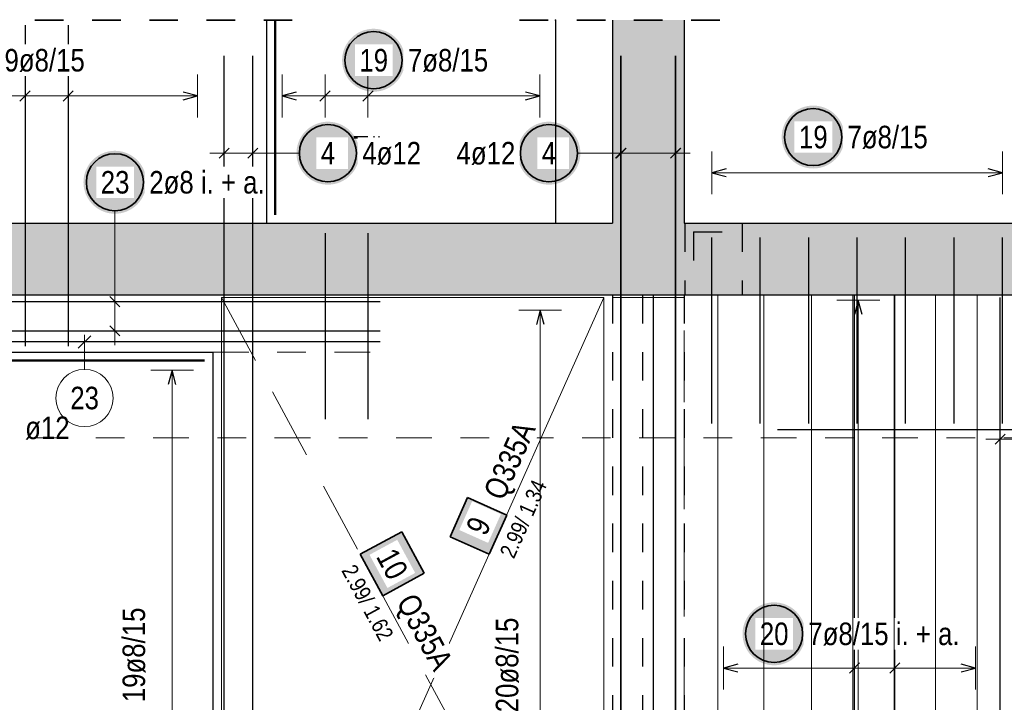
# Model space of a CAD drawing. Header units: millimetres. Extents: x -7.4 to 35.1, y -18.1 to 22.4.
# Tile 19 of 37: x 7.1 to 10.5, y 6.5 to 8.9. Entities that reach past the tile are written whole.
import ezdxf

# ---------------------------------------------------------------- set-up
doc = ezdxf.new("R2010")
doc.units = ezdxf.units.MM
doc.linetypes.add('DASHDOT', pattern=[1, 0.5, -0.25, 0, -0.25])
doc.linetypes.add('HIDDEN', pattern=[0.375, 0.25, -0.125])
doc.layers.add('Grundebene', color=7, linetype='Continuous', lineweight=20)
doc.styles.add('Arial Narrow', font='ARIALN.TTF')

msp = doc.modelspace()

# ---------------------------------------------------------------- hatches: boundary and pattern name
at = {"lineweight": 25, "true_color": 0xffffff}
for points in [[(8.448684, 8.779193), (8.448617, 8.783031), (8.448416, 8.786866), (8.448081, 8.790691), (8.447613, 8.794502), (8.447013, 8.798294), (8.44628, 8.802063), (8.445417, 8.805804), (8.444423, 8.809513), (8.4433, 8.813184), (8.44205, 8.816815), (8.440674, 8.820399), (8.439174, 8.823934), (8.437551, 8.827413), (8.435808, 8.830834), (8.433947, 8.834193), (8.431969, 8.837484), (8.429878, 8.840704), (8.427676, 8.843849), (8.425365, 8.846915), (8.422949, 8.849899), (8.42043, 8.852797), (8.417811, 8.855605), (8.415096, 8.85832), (8.412288, 8.860938), (8.409391, 8.863457), (8.406407, 8.865874), (8.40334, 8.868184), (8.400195, 8.870387), (8.396975, 8.872478), (8.393684, 8.874455), (8.390326, 8.876317), (8.386905, 8.87806), (8.383425, 8.879683), (8.379891, 8.881183), (8.376306, 8.882559), (8.372676, 8.883809), (8.369004, 8.884931), (8.365295, 8.885925), (8.361554, 8.886789), (8.357785, 8.887521), (8.353993, 8.888122), (8.350182, 8.88859), (8.346357, 8.888925), (8.342523, 8.889126), (8.338684, 8.889193), (8.334845, 8.889126), (8.331011, 8.888925), (8.327186, 8.88859), (8.323375, 8.888122), (8.319583, 8.887521), (8.315814, 8.886789), (8.312073, 8.885925), (8.308364, 8.884931), (8.304692, 8.883809), (8.301062, 8.882559), (8.297477, 8.881183), (8.293943, 8.879683), (8.290463, 8.87806), (8.287042, 8.876317), (8.283684, 8.874455), (8.280393, 8.872478), (8.277173, 8.870387), (8.274028, 8.868184), (8.270961, 8.865874), (8.267977, 8.863457), (8.26508, 8.860938), (8.262272, 8.85832), (8.259557, 8.855605), (8.256938, 8.852797), (8.254419, 8.849899), (8.252003, 8.846915), (8.249692, 8.843849), (8.24749, 8.840704), (8.245399, 8.837484), (8.243421, 8.834193), (8.24156, 8.830834), (8.239817, 8.827413), (8.238194, 8.823934), (8.236694, 8.820399), (8.235318, 8.816815), (8.234068, 8.813184), (8.232945, 8.809513), (8.231951, 8.805804), (8.231088, 8.802063), (8.230355, 8.798294), (8.229755, 8.794502), (8.229287, 8.790691), (8.228952, 8.786866), (8.228751, 8.783031), (8.228684, 8.779193), (8.228751, 8.775354), (8.228952, 8.771519), (8.229287, 8.767694), (8.229755, 8.763883), (8.230355, 8.760091), (8.231088, 8.756322), (8.231951, 8.752581), (8.232945, 8.748872), (8.234068, 8.745201), (8.235318, 8.74157), (8.236694, 8.737986), (8.238194, 8.734451), (8.239817, 8.730972), (8.24156, 8.727551), (8.243421, 8.724193), (8.245399, 8.720901), (8.24749, 8.717681), (8.249692, 8.714536), (8.252003, 8.71147), (8.254419, 8.708486), (8.256938, 8.705588), (8.259557, 8.70278), (8.262272, 8.700065), (8.26508, 8.697447), (8.267977, 8.694928), (8.270961, 8.692511), (8.274028, 8.690201), (8.277173, 8.687998), (8.280393, 8.685907), (8.283684, 8.68393), (8.287042, 8.682068), (8.290463, 8.680325), (8.293943, 8.678703), (8.297477, 8.677202), (8.301062, 8.675826), (8.304692, 8.674576), (8.308364, 8.673454), (8.312073, 8.67246), (8.315814, 8.671596), (8.319583, 8.670864), (8.323375, 8.670263), (8.327186, 8.669795), (8.331011, 8.66946), (8.334845, 8.66926), (8.338684, 8.669193), (8.342523, 8.66926), (8.346357, 8.66946), (8.350182, 8.669795), (8.353993, 8.670263), (8.357785, 8.670864), (8.361554, 8.671596), (8.365295, 8.67246), (8.369004, 8.673454), (8.372676, 8.674576), (8.376306, 8.675826), (8.379891, 8.677202), (8.383425, 8.678703), (8.386905, 8.680325), (8.390326, 8.682068), (8.393684, 8.68393), (8.396975, 8.685907), (8.400195, 8.687998), (8.40334, 8.690201), (8.406407, 8.692511), (8.409391, 8.694928), (8.412288, 8.697447), (8.415096, 8.700065), (8.417811, 8.70278), (8.42043, 8.705588), (8.422949, 8.708486), (8.425365, 8.71147), (8.427676, 8.714536), (8.429878, 8.717681), (8.431969, 8.720901), (8.433947, 8.724193), (8.435808, 8.727551), (8.437551, 8.730972), (8.439174, 8.734451), (8.440674, 8.737986), (8.44205, 8.74157), (8.4433, 8.745201), (8.444423, 8.748872), (8.445417, 8.752581), (8.44628, 8.756322), (8.447013, 8.760091), (8.447613, 8.763883), (8.448081, 8.767694), (8.448416, 8.771519)], [(9.98625, 8.51066), (9.986183, 8.514499), (9.985982, 8.518333), (9.985647, 8.522158), (9.985179, 8.525969), (9.984578, 8.529761), (9.983846, 8.53353), (9.982982, 8.537272), (9.981988, 8.54098), (9.980866, 8.544652), (9.979616, 8.548282), (9.97824, 8.551867), (9.97674, 8.555401), (9.975117, 8.558881), (9.973374, 8.562302), (9.971512, 8.56566), (9.969535, 8.568951), (9.967444, 8.572171), (9.965241, 8.575316), (9.962931, 8.578383), (9.960514, 8.581367), (9.957996, 8.584264), (9.955377, 8.587073), (9.952662, 8.589787), (9.949854, 8.592406), (9.946956, 8.594925), (9.943972, 8.597341), (9.940906, 8.599652), (9.937761, 8.601854), (9.934541, 8.603945), (9.93125, 8.605923), (9.927891, 8.607784), (9.92447, 8.609527), (9.920991, 8.61115), (9.917456, 8.61265), (9.913872, 8.614026), (9.910241, 8.615276), (9.90657, 8.616399), (9.902861, 8.617393), (9.89912, 8.618256), (9.895351, 8.618989), (9.891559, 8.61959), (9.887748, 8.620058), (9.883923, 8.620392), (9.880089, 8.620593), (9.87625, 8.62066), (9.872411, 8.620593), (9.868576, 8.620392), (9.864751, 8.620058), (9.860941, 8.61959), (9.857148, 8.618989), (9.853379, 8.618256), (9.849638, 8.617393), (9.845929, 8.616399), (9.842258, 8.615276), (9.838627, 8.614026), (9.835043, 8.61265), (9.831509, 8.61115), (9.828029, 8.609527), (9.824608, 8.607784), (9.82125, 8.605923), (9.817958, 8.603945), (9.814738, 8.601854), (9.811593, 8.599652), (9.808527, 8.597341), (9.805543, 8.594925), (9.802645, 8.592406), (9.799837, 8.589787), (9.797122, 8.587073), (9.794504, 8.584264), (9.791985, 8.581367), (9.789568, 8.578383), (9.787258, 8.575316), (9.785055, 8.572171), (9.782964, 8.568951), (9.780987, 8.56566), (9.779125, 8.562302), (9.777382, 8.558881), (9.77576, 8.555401), (9.774259, 8.551867), (9.772883, 8.548282), (9.771633, 8.544652), (9.770511, 8.54098), (9.769517, 8.537272), (9.768653, 8.53353), (9.767921, 8.529761), (9.76732, 8.525969), (9.766852, 8.522158), (9.766518, 8.518333), (9.766317, 8.514499), (9.76625, 8.51066), (9.766317, 8.506821), (9.766518, 8.502987), (9.766852, 8.499162), (9.76732, 8.495351), (9.767921, 8.491559), (9.768653, 8.48779), (9.769517, 8.484049), (9.770511, 8.48034), (9.771633, 8.476668), (9.772883, 8.473038), (9.774259, 8.469453), (9.77576, 8.465919), (9.777382, 8.462439), (9.779125, 8.459018), (9.780987, 8.45566), (9.782964, 8.452369), (9.785055, 8.449149), (9.787258, 8.446004), (9.789568, 8.442937), (9.791985, 8.439953), (9.794504, 8.437056), (9.797122, 8.434248), (9.799837, 8.431533), (9.802645, 8.428914), (9.805543, 8.426395), (9.808527, 8.423979), (9.811593, 8.421668), (9.814738, 8.419466), (9.817958, 8.417375), (9.82125, 8.415397), (9.824608, 8.413536), (9.828029, 8.411793), (9.831509, 8.41017), (9.835043, 8.40867), (9.838627, 8.407294), (9.842258, 8.406044), (9.845929, 8.404921), (9.849638, 8.403928), (9.853379, 8.403064), (9.857148, 8.402331), (9.860941, 8.401731), (9.864751, 8.401263), (9.868576, 8.400928), (9.872411, 8.400727), (9.87625, 8.40066), (9.880089, 8.400727), (9.883923, 8.400928), (9.887748, 8.401263), (9.891559, 8.401731), (9.895351, 8.402331), (9.89912, 8.403064), (9.902861, 8.403928), (9.90657, 8.404921), (9.910241, 8.406044), (9.913872, 8.407294), (9.917456, 8.40867), (9.920991, 8.41017), (9.92447, 8.411793), (9.927891, 8.413536), (9.93125, 8.415397), (9.934541, 8.417375), (9.937761, 8.419466), (9.940906, 8.421668), (9.943972, 8.423979), (9.946956, 8.426395), (9.949854, 8.428914), (9.952662, 8.431533), (9.955377, 8.434248), (9.957996, 8.437056), (9.960514, 8.439953), (9.962931, 8.442937), (9.965241, 8.446004), (9.967444, 8.449149), (9.969535, 8.452369), (9.971512, 8.45566), (9.973374, 8.459018), (9.975117, 8.462439), (9.97674, 8.465919), (9.97824, 8.469453), (9.979616, 8.473038), (9.980866, 8.476668), (9.981988, 8.48034), (9.982982, 8.484049), (9.983846, 8.48779), (9.984578, 8.491559), (9.985179, 8.495351), (9.985647, 8.499162), (9.985982, 8.502987)], [(8.289147, 8.454193), (8.289079, 8.458031), (8.288879, 8.461866), (8.288544, 8.465691), (8.288076, 8.469502), (8.287475, 8.473294), (8.286743, 8.477063), (8.285879, 8.480804), (8.284885, 8.484513), (8.283763, 8.488184), (8.282513, 8.491815), (8.281137, 8.495399), (8.279637, 8.498934), (8.278014, 8.502413), (8.276271, 8.505834), (8.274409, 8.509193), (8.272432, 8.512484), (8.270341, 8.515704), (8.268138, 8.518849), (8.265828, 8.521915), (8.263411, 8.524899), (8.260892, 8.527797), (8.258274, 8.530605), (8.255559, 8.53332), (8.252751, 8.535938), (8.249853, 8.538457), (8.246869, 8.540874), (8.243803, 8.543184), (8.240658, 8.545387), (8.237438, 8.547478), (8.234147, 8.549455), (8.230788, 8.551317), (8.227367, 8.55306), (8.223888, 8.554683), (8.220353, 8.556183), (8.216769, 8.557559), (8.213138, 8.558809), (8.209467, 8.559931), (8.205758, 8.560925), (8.202017, 8.561789), (8.198248, 8.562521), (8.194456, 8.563122), (8.190645, 8.56359), (8.18682, 8.563925), (8.182985, 8.564126), (8.179147, 8.564193), (8.175308, 8.564126), (8.171473, 8.563925), (8.167648, 8.56359), (8.163837, 8.563122), (8.160045, 8.562521), (8.156276, 8.561789), (8.152535, 8.560925), (8.148826, 8.559931), (8.145155, 8.558809), (8.141524, 8.557559), (8.13794, 8.556183), (8.134405, 8.554683), (8.130926, 8.55306), (8.127505, 8.551317), (8.124147, 8.549455), (8.120855, 8.547478), (8.117635, 8.545387), (8.11449, 8.543184), (8.111424, 8.540874), (8.10844, 8.538457), (8.105542, 8.535938), (8.102734, 8.53332), (8.100019, 8.530605), (8.097401, 8.527797), (8.094882, 8.524899), (8.092465, 8.521915), (8.090155, 8.518849), (8.087952, 8.515704), (8.085861, 8.512484), (8.083884, 8.509193), (8.082022, 8.505834), (8.080279, 8.502413), (8.078657, 8.498934), (8.077156, 8.495399), (8.07578, 8.491815), (8.07453, 8.488184), (8.073408, 8.484513), (8.072414, 8.480804), (8.07155, 8.477063), (8.070818, 8.473294), (8.070217, 8.469502), (8.069749, 8.465691), (8.069414, 8.461866), (8.069214, 8.458031), (8.069147, 8.454193), (8.069214, 8.450354), (8.069414, 8.446519), (8.069749, 8.442694), (8.070217, 8.438883), (8.070818, 8.435091), (8.07155, 8.431322), (8.072414, 8.427581), (8.073408, 8.423872), (8.07453, 8.420201), (8.07578, 8.41657), (8.077156, 8.412986), (8.078657, 8.409451), (8.080279, 8.405972), (8.082022, 8.402551), (8.083884, 8.399193), (8.085861, 8.395901), (8.087952, 8.392681), (8.090155, 8.389536), (8.092465, 8.38647), (8.094882, 8.383486), (8.097401, 8.380588), (8.100019, 8.37778), (8.102734, 8.375065), (8.105542, 8.372447), (8.10844, 8.369928), (8.111424, 8.367511), (8.11449, 8.365201), (8.117635, 8.362998), (8.120855, 8.360907), (8.124147, 8.35893), (8.127505, 8.357068), (8.130926, 8.355325), (8.134405, 8.353703), (8.13794, 8.352202), (8.141524, 8.350826), (8.145155, 8.349576), (8.148826, 8.348454), (8.152535, 8.34746), (8.156276, 8.346596), (8.160045, 8.345864), (8.163837, 8.345263), (8.167648, 8.344795), (8.171473, 8.34446), (8.175308, 8.34426), (8.179147, 8.344193), (8.182985, 8.34426), (8.18682, 8.34446), (8.190645, 8.344795), (8.194456, 8.345263), (8.198248, 8.345864), (8.202017, 8.346596), (8.205758, 8.34746), (8.209467, 8.348454), (8.213138, 8.349576), (8.216769, 8.350826), (8.220353, 8.352202), (8.223888, 8.353703), (8.227367, 8.355325), (8.230788, 8.357068), (8.234147, 8.35893), (8.237438, 8.360907), (8.240658, 8.362998), (8.243803, 8.365201), (8.246869, 8.367511), (8.249853, 8.369928), (8.252751, 8.372447), (8.255559, 8.375065), (8.258274, 8.37778), (8.260892, 8.380588), (8.263411, 8.383486), (8.265828, 8.38647), (8.268138, 8.389536), (8.270341, 8.392681), (8.272432, 8.395901), (8.274409, 8.399193), (8.276271, 8.402551), (8.278014, 8.405972), (8.279637, 8.409451), (8.281137, 8.412986), (8.282513, 8.41657), (8.283763, 8.420201), (8.284885, 8.423872), (8.285879, 8.427581), (8.286743, 8.431322), (8.287475, 8.435091), (8.288076, 8.438883), (8.288544, 8.442694), (8.288879, 8.446519)], [(9.062014, 8.454193), (9.061947, 8.458031), (9.061746, 8.461866), (9.061411, 8.465691), (9.060943, 8.469502), (9.060342, 8.473294), (9.05961, 8.477063), (9.058746, 8.480804), (9.057752, 8.484513), (9.05663, 8.488184), (9.05538, 8.491815), (9.054004, 8.495399), (9.052504, 8.498934), (9.050881, 8.502413), (9.049138, 8.505834), (9.047276, 8.509193), (9.045299, 8.512484), (9.043208, 8.515704), (9.041006, 8.518849), (9.038695, 8.521915), (9.036279, 8.524899), (9.03376, 8.527797), (9.031141, 8.530605), (9.028426, 8.53332), (9.025618, 8.535938), (9.02272, 8.538457), (9.019736, 8.540874), (9.01667, 8.543184), (9.013525, 8.545387), (9.010305, 8.547478), (9.007014, 8.549455), (9.003656, 8.551317), (9.000234, 8.55306), (8.996755, 8.554683), (8.99322, 8.556183), (8.989636, 8.557559), (8.986006, 8.558809), (8.982334, 8.559931), (8.978625, 8.560925), (8.974884, 8.561789), (8.971115, 8.562521), (8.967323, 8.563122), (8.963512, 8.56359), (8.959687, 8.563925), (8.955853, 8.564126), (8.952014, 8.564193), (8.948175, 8.564126), (8.94434, 8.563925), (8.940516, 8.56359), (8.936705, 8.563122), (8.932912, 8.562521), (8.929143, 8.561789), (8.925402, 8.560925), (8.921694, 8.559931), (8.918022, 8.558809), (8.914391, 8.557559), (8.910807, 8.556183), (8.907273, 8.554683), (8.903793, 8.55306), (8.900372, 8.551317), (8.897014, 8.549455), (8.893723, 8.547478), (8.890502, 8.545387), (8.887357, 8.543184), (8.884291, 8.540874), (8.881307, 8.538457), (8.878409, 8.535938), (8.875601, 8.53332), (8.872886, 8.530605), (8.870268, 8.527797), (8.867749, 8.524899), (8.865332, 8.521915), (8.863022, 8.518849), (8.86082, 8.515704), (8.858728, 8.512484), (8.856751, 8.509193), (8.854889, 8.505834), (8.853146, 8.502413), (8.851524, 8.498934), (8.850023, 8.495399), (8.848647, 8.491815), (8.847397, 8.488184), (8.846275, 8.484513), (8.845281, 8.480804), (8.844417, 8.477063), (8.843685, 8.473294), (8.843084, 8.469502), (8.842616, 8.465691), (8.842282, 8.461866), (8.842081, 8.458031), (8.842014, 8.454193), (8.842081, 8.450354), (8.842282, 8.446519), (8.842616, 8.442694), (8.843084, 8.438883), (8.843685, 8.435091), (8.844417, 8.431322), (8.845281, 8.427581), (8.846275, 8.423872), (8.847397, 8.420201), (8.848647, 8.41657), (8.850023, 8.412986), (8.851524, 8.409451), (8.853146, 8.405972), (8.854889, 8.402551), (8.856751, 8.399193), (8.858728, 8.395901), (8.86082, 8.392681), (8.863022, 8.389536), (8.865332, 8.38647), (8.867749, 8.383486), (8.870268, 8.380588), (8.872886, 8.37778), (8.875601, 8.375065), (8.878409, 8.372447), (8.881307, 8.369928), (8.884291, 8.367511), (8.887357, 8.365201), (8.890502, 8.362998), (8.893723, 8.360907), (8.897014, 8.35893), (8.900372, 8.357068), (8.903793, 8.355325), (8.907273, 8.353703), (8.910807, 8.352202), (8.914391, 8.350826), (8.918022, 8.349576), (8.921694, 8.348454), (8.925402, 8.34746), (8.929143, 8.346596), (8.932912, 8.345864), (8.936705, 8.345263), (8.940516, 8.344795), (8.94434, 8.34446), (8.948175, 8.34426), (8.952014, 8.344193), (8.955853, 8.34426), (8.959687, 8.34446), (8.963512, 8.344795), (8.967323, 8.345263), (8.971115, 8.345864), (8.974884, 8.346596), (8.978625, 8.34746), (8.982334, 8.348454), (8.986006, 8.349576), (8.989636, 8.350826), (8.99322, 8.352202), (8.996755, 8.353703), (9.000234, 8.355325), (9.003656, 8.357068), (9.007014, 8.35893), (9.010305, 8.360907), (9.013525, 8.362998), (9.01667, 8.365201), (9.019736, 8.367511), (9.02272, 8.369928), (9.025618, 8.372447), (9.028426, 8.375065), (9.031141, 8.37778), (9.03376, 8.380588), (9.036279, 8.383486), (9.038695, 8.38647), (9.041006, 8.389536), (9.043208, 8.392681), (9.045299, 8.395901), (9.047276, 8.399193), (9.049138, 8.402551), (9.050881, 8.405972), (9.052504, 8.409451), (9.054004, 8.412986), (9.05538, 8.41657), (9.05663, 8.420201), (9.057752, 8.423872), (9.058746, 8.427581), (9.05961, 8.431322), (9.060342, 8.435091), (9.060943, 8.438883), (9.061411, 8.442694), (9.061746, 8.446519)], [(7.54405, 8.352521), (7.543983, 8.35636), (7.543782, 8.360194), (7.543447, 8.364019), (7.542979, 8.36783), (7.542379, 8.371622), (7.541646, 8.375391), (7.540782, 8.379132), (7.539789, 8.382841), (7.538666, 8.386513), (7.537416, 8.390143), (7.53604, 8.393728), (7.53454, 8.397262), (7.532917, 8.400742), (7.531174, 8.404163), (7.529313, 8.407521), (7.527335, 8.410812), (7.525244, 8.414032), (7.523042, 8.417177), (7.520731, 8.420244), (7.518315, 8.423227), (7.515796, 8.426125), (7.513177, 8.428933), (7.510462, 8.431648), (7.507654, 8.434267), (7.504756, 8.436786), (7.501773, 8.439202), (7.498706, 8.441513), (7.495561, 8.443715), (7.492341, 8.445806), (7.48905, 8.447784), (7.485692, 8.449645), (7.482271, 8.451388), (7.478791, 8.453011), (7.475256, 8.454511), (7.471672, 8.455887), (7.468042, 8.457137), (7.46437, 8.45826), (7.460661, 8.459253), (7.45692, 8.460117), (7.453151, 8.46085), (7.449359, 8.46145), (7.445548, 8.461918), (7.441723, 8.462253), (7.437889, 8.462454), (7.43405, 8.462521), (7.430211, 8.462454), (7.426377, 8.462253), (7.422552, 8.461918), (7.418741, 8.46145), (7.414948, 8.46085), (7.411179, 8.460117), (7.407438, 8.459253), (7.40373, 8.45826), (7.400058, 8.457137), (7.396428, 8.455887), (7.392843, 8.454511), (7.389309, 8.453011), (7.385829, 8.451388), (7.382408, 8.449645), (7.37905, 8.447784), (7.375759, 8.445806), (7.372539, 8.443715), (7.369393, 8.441513), (7.366327, 8.439202), (7.363343, 8.436786), (7.360445, 8.434267), (7.357637, 8.431648), (7.354922, 8.428933), (7.352304, 8.426125), (7.349785, 8.423227), (7.347369, 8.420244), (7.345058, 8.417177), (7.342856, 8.414032), (7.340764, 8.410812), (7.338787, 8.407521), (7.336926, 8.404163), (7.335182, 8.400742), (7.33356, 8.397262), (7.33206, 8.393728), (7.330684, 8.390143), (7.329434, 8.386513), (7.328311, 8.382841), (7.327317, 8.379132), (7.326454, 8.375391), (7.325721, 8.371622), (7.32512, 8.36783), (7.324652, 8.364019), (7.324318, 8.360194), (7.324117, 8.35636), (7.32405, 8.352521), (7.324117, 8.348682), (7.324318, 8.344848), (7.324652, 8.341023), (7.32512, 8.337212), (7.325721, 8.33342), (7.326454, 8.329651), (7.327317, 8.325909), (7.328311, 8.322201), (7.329434, 8.318529), (7.330684, 8.314899), (7.33206, 8.311314), (7.33356, 8.30778), (7.335182, 8.3043), (7.336926, 8.300879), (7.338787, 8.297521), (7.340764, 8.29423), (7.342856, 8.29101), (7.345058, 8.287864), (7.347369, 8.284798), (7.349785, 8.281814), (7.352304, 8.278916), (7.354922, 8.276108), (7.357637, 8.273393), (7.360445, 8.270775), (7.363343, 8.268256), (7.366327, 8.26584), (7.369393, 8.263529), (7.372539, 8.261327), (7.375759, 8.259236), (7.37905, 8.257258), (7.382408, 8.255397), (7.385829, 8.253653), (7.389309, 8.252031), (7.392843, 8.250531), (7.396428, 8.249155), (7.400058, 8.247905), (7.40373, 8.246782), (7.407438, 8.245788), (7.411179, 8.244925), (7.414948, 8.244192), (7.418741, 8.243591), (7.422552, 8.243123), (7.426377, 8.242789), (7.430211, 8.242588), (7.43405, 8.242521), (7.437889, 8.242588), (7.441723, 8.242789), (7.445548, 8.243123), (7.449359, 8.243591), (7.453151, 8.244192), (7.45692, 8.244925), (7.460661, 8.245788), (7.46437, 8.246782), (7.468042, 8.247905), (7.471672, 8.249155), (7.475256, 8.250531), (7.478791, 8.252031), (7.482271, 8.253653), (7.485692, 8.255397), (7.48905, 8.257258), (7.492341, 8.259236), (7.495561, 8.261327), (7.498706, 8.263529), (7.501773, 8.26584), (7.504756, 8.268256), (7.507654, 8.270775), (7.510462, 8.273393), (7.513177, 8.276108), (7.515796, 8.278916), (7.518315, 8.281814), (7.520731, 8.284798), (7.523042, 8.287864), (7.525244, 8.29101), (7.527335, 8.29423), (7.529313, 8.297521), (7.531174, 8.300879), (7.532917, 8.3043), (7.53454, 8.30778), (7.53604, 8.311314), (7.537416, 8.314899), (7.538666, 8.318529), (7.539789, 8.322201), (7.540782, 8.325909), (7.541646, 8.329651), (7.542379, 8.33342), (7.542979, 8.337212), (7.543447, 8.341023), (7.543782, 8.344848)], [(9.849273, 6.773746), (9.849206, 6.777585), (9.849005, 6.781419), (9.848671, 6.785244), (9.848203, 6.789055), (9.847602, 6.792847), (9.84687, 6.796616), (9.846006, 6.800357), (9.845012, 6.804066), (9.84389, 6.807738), (9.842639, 6.811368), (9.841264, 6.814952), (9.839763, 6.818487), (9.838141, 6.821967), (9.836398, 6.825388), (9.834536, 6.828746), (9.832559, 6.832037), (9.830467, 6.835257), (9.828265, 6.838402), (9.825954, 6.841469), (9.823538, 6.844452), (9.821019, 6.84735), (9.818401, 6.850158), (9.815686, 6.852873), (9.812878, 6.855492), (9.80998, 6.858011), (9.806996, 6.860427), (9.80393, 6.862738), (9.800785, 6.86494), (9.797564, 6.867031), (9.794273, 6.869009), (9.790915, 6.87087), (9.787494, 6.872613), (9.784014, 6.874236), (9.78048, 6.875736), (9.776896, 6.877112), (9.773265, 6.878362), (9.769593, 6.879485), (9.765885, 6.880478), (9.762144, 6.881342), (9.758375, 6.882075), (9.754582, 6.882675), (9.750771, 6.883143), (9.746947, 6.883478), (9.743112, 6.883679), (9.739273, 6.883746), (9.735434, 6.883679), (9.7316, 6.883478), (9.727775, 6.883143), (9.723964, 6.882675), (9.720172, 6.882075), (9.716403, 6.881342), (9.712662, 6.880478), (9.708953, 6.879485), (9.705281, 6.878362), (9.701651, 6.877112), (9.698067, 6.875736), (9.694532, 6.874236), (9.691052, 6.872613), (9.687631, 6.87087), (9.684273, 6.869009), (9.680982, 6.867031), (9.677762, 6.86494), (9.674617, 6.862738), (9.671551, 6.860427), (9.668567, 6.858011), (9.665669, 6.855492), (9.662861, 6.852873), (9.660146, 6.850158), (9.657527, 6.84735), (9.655008, 6.844452), (9.652592, 6.841469), (9.650281, 6.838402), (9.648079, 6.835257), (9.645988, 6.832037), (9.64401, 6.828746), (9.642149, 6.825388), (9.640406, 6.821967), (9.638783, 6.818487), (9.637283, 6.814952), (9.635907, 6.811368), (9.634657, 6.807738), (9.633535, 6.804066), (9.632541, 6.800357), (9.631677, 6.796616), (9.630944, 6.792847), (9.630344, 6.789055), (9.629876, 6.785244), (9.629541, 6.781419), (9.62934, 6.777585), (9.629273, 6.773746), (9.62934, 6.769907), (9.629541, 6.766073), (9.629876, 6.762248), (9.630344, 6.758437), (9.630944, 6.754644), (9.631677, 6.750875), (9.632541, 6.747134), (9.633535, 6.743426), (9.634657, 6.739754), (9.635907, 6.736124), (9.637283, 6.732539), (9.638783, 6.729005), (9.640406, 6.725525), (9.642149, 6.722104), (9.64401, 6.718746), (9.645988, 6.715455), (9.648079, 6.712235), (9.650281, 6.709089), (9.652592, 6.706023), (9.655008, 6.703039), (9.657527, 6.700141), (9.660146, 6.697333), (9.662861, 6.694618), (9.665669, 6.692), (9.668567, 6.689481), (9.671551, 6.687065), (9.674617, 6.684754), (9.677762, 6.682552), (9.680982, 6.68046), (9.684273, 6.678483), (9.687631, 6.676622), (9.691052, 6.674878), (9.694532, 6.673256), (9.698067, 6.671756), (9.701651, 6.67038), (9.705281, 6.66913), (9.708953, 6.668007), (9.712662, 6.667013), (9.716403, 6.66615), (9.720172, 6.665417), (9.723964, 6.664816), (9.727775, 6.664348), (9.7316, 6.664014), (9.735434, 6.663813), (9.739273, 6.663746), (9.743112, 6.663813), (9.746947, 6.664014), (9.750771, 6.664348), (9.754582, 6.664816), (9.758375, 6.665417), (9.762144, 6.66615), (9.765885, 6.667013), (9.769593, 6.668007), (9.773265, 6.66913), (9.776896, 6.67038), (9.78048, 6.671756), (9.784014, 6.673256), (9.787494, 6.674878), (9.790915, 6.676622), (9.794273, 6.678483), (9.797564, 6.68046), (9.800785, 6.682552), (9.80393, 6.684754), (9.806996, 6.687065), (9.80998, 6.689481), (9.812878, 6.692), (9.815686, 6.694618), (9.818401, 6.697333), (9.821019, 6.700141), (9.823538, 6.703039), (9.825954, 6.706023), (9.828265, 6.709089), (9.830467, 6.712235), (9.832559, 6.715455), (9.834536, 6.718746), (9.836398, 6.722104), (9.838141, 6.725525), (9.839763, 6.729005), (9.841264, 6.732539), (9.842639, 6.736124), (9.84389, 6.739754), (9.845012, 6.743426), (9.846006, 6.747134), (9.84687, 6.750875), (9.847602, 6.754644), (9.848203, 6.758437), (9.848671, 6.762248), (9.849005, 6.766073)]]:
    msp.add_hatch(color=7, dxfattribs=at).paths.add_polyline_path(points)
at = {"lineweight": 18, "true_color": 0xffffff}
for points in [[(8.667546, 7.250236), (8.606296, 7.113311), (8.743221, 7.052062), (8.804471, 7.188987)], [(8.515858, 6.985444), (8.437349, 7.130569), (8.292224, 7.052061), (8.370732, 6.906935)]]:
    msp.add_hatch(color=7, dxfattribs=at).paths.add_polyline_path(points)
at = {"layer": 'Grundebene', "lineweight": 13, "true_color": 0xd7ffd7}
for points in [[(9.174471, 8.209062), (9.424471, 8.209062), (9.424471, 8.919825), (9.174471, 8.919825)], [(1.617697, 7.959062), (15.323335, 7.959062), (15.323335, 8.209062), (1.617697, 8.209062)]]:
    msp.add_hatch(color=254, dxfattribs=at).paths.add_polyline_path(points)

# ---------------------------------------------------------------- linework, layer by layer
at = {"color": 2, "linetype": 'HIDDEN', "lineweight": 35, "ltscale": 0.25}
for p, q in [((4.554437, 8.919825), (8.089471, 8.919825)), ((8.849471, 8.919825), (9.549471, 8.919825))]:
    msp.add_line(p, q, dxfattribs=at)
at = {"color": 3, "linetype": 'Continuous', "lineweight": 25}
for p, q in [((7.119475, 8.901636), (7.119475, 7.779062)), ((7.27035, 8.901636), (7.27035, 7.779062)), ((7.815974, 4.955088), (7.815974, 8.795088)), ((7.815974, 4.955088), (7.815974, 8.795088)), ((7.915974, 4.955088), (7.915974, 8.795088)), ((7.915974, 4.955088), (7.915974, 8.795088)), ((9.202994, 4.955088), (9.202994, 8.795088)), ((9.204465, 4.955088), (9.204465, 8.795088)), ((9.394959, 4.955088), (9.394959, 8.795088)), ((9.395435, 4.955088), (9.395435, 8.795088)), ((7.101797, 8.636515), (7.137152, 8.67187)), ((7.252672, 8.636515), (7.288027, 8.67187)), ((7.722974, 8.654193), (7.672974, 8.66759)), ((7.672974, 8.640795), (7.722974, 8.654193)), ((8.068472, 8.66759), (8.018472, 8.654193)), ((8.018472, 8.654193), (8.068472, 8.640795)), ((8.151127, 8.636515), (8.186483, 8.67187)), ((8.30146, 8.636515), (8.336816, 8.67187)), ((8.920471, 8.654193), (8.870471, 8.66759)), ((8.870471, 8.640795), (8.920471, 8.654193)), ((7.798297, 8.436515), (7.833652, 8.47187)), ((7.798297, 8.436515), (7.833652, 8.47187)), ((7.898297, 8.436515), (7.933652, 8.47187)), ((7.898297, 8.436515), (7.933652, 8.47187)), ((9.185316, 8.436515), (9.220671, 8.47187)), ((9.186787, 8.436515), (9.222142, 8.47187)), ((9.377282, 8.436515), (9.412637, 8.47187)), ((9.377758, 8.436515), (9.413113, 8.47187)), ((9.571376, 8.399058), (9.521376, 8.38566)), ((9.521376, 8.38566), (9.571376, 8.372263)), ((10.538811, 8.38566), (10.488811, 8.399058)), ((10.488811, 8.372263), (10.538811, 8.38566)), ((8.168805, 8.174062), (8.168805, 7.524062)), ((8.319138, 8.174062), (8.319138, 7.524062)), ((9.521376, 7.509062), (9.521376, 8.159062)), ((9.690949, 7.509062), (9.690949, 8.159062)), ((9.860521, 7.509062), (9.860521, 8.159062)), ((10.030094, 7.509062), (10.030094, 8.159062)), ((10.199666, 7.509062), (10.199666, 8.159062)), ((10.369239, 7.509062), (10.369239, 8.159062)), ((10.538811, 7.509062), (10.538811, 8.159062)), ((9.316677, 7.959062), (9.316677, 4.959062)), ((10.020986, 4.959062), (10.020986, 7.959062)), ((10.161771, 4.959062), (10.161771, 7.959062)), ((5.861974, 7.935062), (8.361974, 7.935062)), ((7.451727, 7.917384), (7.416372, 7.95274)), ((10.03405, 7.94006), (10.020652, 7.89006)), ((10.047447, 7.89006), (10.03405, 7.94006)), ((10.529967, 4.959062), (10.529967, 7.949062)), ((8.921381, 7.90506), (8.907984, 7.85506)), ((8.934778, 7.85506), (8.921381, 7.90506)), ((5.861974, 7.833062), (8.361974, 7.833062)), ((7.451727, 7.815384), (7.416372, 7.85074)), ((8.361974, 7.794062), (5.861974, 7.794062)), ((6.461974, 7.759062), (7.776974, 7.759062)), ((7.776974, 7.759062), (7.776974, 4.959062)), ((7.63405, 7.69506), (7.620652, 7.64506)), ((7.647447, 7.64506), (7.63405, 7.69506)), ((9.751288, 7.488312), (16.951288, 7.488312)), ((10.512289, 7.436515), (10.547644, 7.47187)), ((9.612834, 6.66759), (9.562834, 6.654193)), ((9.562834, 6.654193), (9.612834, 6.640795)), ((10.003309, 6.636515), (10.038664, 6.67187)), ((10.144093, 6.636515), (10.179449, 6.67187)), ((10.444437, 6.654193), (10.394437, 6.66759)), ((10.394437, 6.640795), (10.444437, 6.654193))]:
    msp.add_line(p, q, dxfattribs=at)
at = {"color": 5, "linetype": 'Continuous', "lineweight": 18}
for p, q in [((7.119475, 8.579193), (7.119475, 8.729193)), ((7.27035, 8.579193), (7.27035, 8.729193)), ((7.722974, 8.579193), (7.722974, 8.729193)), ((8.018472, 8.729193), (8.018472, 8.579193)), ((8.168805, 8.579193), (8.168805, 8.729193)), ((8.319138, 8.579193), (8.319138, 8.729193)), ((8.920471, 8.579193), (8.920471, 8.729193)), ((7.722974, 8.654193), (6.515975, 8.654193)), ((8.920471, 8.654193), (8.018472, 8.654193)), ((7.815974, 8.379193), (7.815974, 8.529193)), ((7.815974, 8.379193), (7.815974, 8.529193)), ((7.915974, 8.379193), (7.915974, 8.529193)), ((7.915974, 8.379193), (7.915974, 8.529193)), ((9.202994, 8.379193), (9.202994, 8.529193)), ((9.204465, 8.379193), (9.204465, 8.529193)), ((9.394959, 8.379193), (9.394959, 8.529193)), ((9.395435, 8.379193), (9.395435, 8.529193)), ((7.965974, 8.454193), (7.765974, 8.454193)), ((8.079147, 8.454193), (7.965974, 8.454193)), ((9.052014, 8.454193), (9.152994, 8.454193)), ((9.445435, 8.454193), (9.152994, 8.454193)), ((9.521376, 8.46066), (9.521376, 8.31066)), ((10.538811, 8.31066), (10.538811, 8.46066)), ((9.521376, 8.38566), (10.538811, 8.38566)), ((7.43405, 8.252521), (7.43405, 7.985062)), ((7.43405, 7.985062), (7.43405, 7.783062)), ((7.50905, 7.935062), (7.35905, 7.935062)), ((10.10905, 7.94006), (9.95905, 7.94006)), ((10.03405, 5.013062), (10.03405, 7.94006)), ((8.996381, 7.90506), (8.846381, 7.90506)), ((7.50905, 7.833062), (7.35905, 7.833062)), ((7.70905, 7.69506), (7.55905, 7.69506)), ((7.63405, 5.013062), (7.63405, 7.69506)), ((10.529967, 7.379193), (10.529967, 7.529193)), ((10.613693, 7.454193), (10.479967, 7.454193)), ((9.562834, 6.729193), (9.562834, 6.579193)), ((10.020986, 6.579193), (10.020986, 6.729193)), ((10.161771, 6.579193), (10.161771, 6.729193)), ((10.444437, 6.579193), (10.444437, 6.729193)), ((10.444437, 6.654193), (9.562834, 6.654193))]:
    msp.add_line(p, q, dxfattribs=at)
at = {"color": 3, "linetype": 'HIDDEN', "lineweight": 25, "ltscale": 0.25}
for p, q in [((9.427376, 8.209062), (9.427376, 7.959062)), ((9.627376, 8.209062), (9.627376, 7.959062)), ((9.174471, 7.959062), (9.174471, 4.959062)), ((9.279082, 7.959062), (9.279082, 4.959062)), ((9.424471, 7.959062), (9.424471, 4.959062))]:
    msp.add_line(p, q, dxfattribs=at)
at = {"color": 7, "linetype": 'Continuous', "lineweight": 18}
for p, q in [((9.14447, 7.949061), (7.806974, 7.949061)), ((7.806974, 7.949061), (7.806974, 4.959064)), ((9.14447, 7.949061), (7.806974, 4.959064)), ((9.14447, 4.959064), (9.14447, 7.949061))]:
    msp.add_line(p, q, dxfattribs=at)
at = {"color": 5, "linetype": 'HIDDEN', "lineweight": 18}
for p, q in [((9.42447, 7.94906), (7.806976, 7.94906)), ((7.806976, 7.94906), (7.806976, 4.959062)), ((9.42447, 4.959062), (9.42447, 7.94906))]:
    msp.add_line(p, q, dxfattribs=at)
at = {"color": 9, "linetype": 'Continuous', "lineweight": 0}
for p, q in [((7.327452, 7.698179), (7.327452, 7.819062)), ((8.361974, 7.794062), (5.861974, 7.794062)), ((7.349549, 7.816159), (7.305355, 7.771965))]:
    msp.add_line(p, q, dxfattribs=at)
at = {"color": 9, "linetype": 'DASHDOT', "lineweight": 0, "ltscale": 0.25}
for p, q in [((7.776974, 7.759062), (8.376974, 7.759062)), ((1.617697, 7.459062), (15.323335, 7.459062))]:
    msp.add_line(p, q, dxfattribs=at)
at = {"color": 2, "linetype": 'Continuous', "lineweight": 35}
for p, q in [((8.667546, 7.250236), (8.606296, 7.113311)), ((8.804471, 7.188987), (8.667546, 7.250236)), ((8.743221, 7.052062), (8.804471, 7.188987)), ((8.437349, 7.130569), (8.292224, 7.052061)), ((8.515858, 6.985444), (8.437349, 7.130569)), ((8.606296, 7.113311), (8.743221, 7.052062)), ((8.292224, 7.052061), (8.370732, 6.906935)), ((8.370732, 6.906935), (8.515858, 6.985444))]:
    msp.add_line(p, q, dxfattribs=at)
at = {"color": 9, "linetype": 'Continuous', "lineweight": 0}
for centre, radius in [((7.964471, 8.919831), 0.00111), ((8.974471, 8.919831), 0.00111), ((7.327452, 7.598179), 0.1)]:
    msp.add_circle(centre, radius, dxfattribs=at)
at = {"color": 2, "linetype": 'Continuous', "lineweight": 35}
for centre in [(8.338684, 8.779193), (9.87625, 8.51066), (8.179147, 8.454193), (8.952014, 8.454193), (7.43405, 8.352521), (9.739273, 6.773746)]:
    msp.add_circle(centre, 0.1, dxfattribs=at)
at = {"layer": 'Grundebene', "color": 3, "linetype": 'Continuous', "lineweight": 25}
for p, q in [((9.174471, 8.919825), (9.174471, 8.209062)), ((9.424471, 8.919825), (9.424471, 8.209056)), ((6.139471, 8.209062), (9.174471, 8.209062)), ((9.424471, 8.209062), (14.974376, 8.209062)), ((1.617697, 7.959062), (15.323335, 7.959062))]:
    msp.add_line(p, q, dxfattribs=at)
at = {"layer": 'Grundebene', "color": 3, "linetype": 'HIDDEN', "lineweight": 25, "ltscale": 0.25}
for p, q in [((9.457376, 8.179062), (9.597376, 8.179062)), ((9.457376, 8.179056), (9.457376, 7.989056))]:
    msp.add_line(p, q, dxfattribs=at)
at = {"layer": 'Grundebene', "color": 9, "linetype": 'Continuous', "lineweight": 0}
msp.add_line((9.543028, 4.959062), (9.543028, 7.959062), dxfattribs=at)
at = {"layer": 'Grundebene', "color": 4, "linetype": 'Continuous', "lineweight": 50}
msp.add_line((6.491974, 7.729062), (7.746974, 7.729062), dxfattribs=at)

# ---------------------------------------------------------------- texts
at = {"color": 9, "lineweight": 0, "style": 'Arial Narrow'}
msp.add_text('Tür', height=0.07875, dxfattribs=at).set_placement((8.266658, 8.434985))
at = {"color": 9, "lineweight": 0, "insert": (7.27784, 7.637554), "char_height": 0.07875, "attachment_point": 1, "line_spacing_factor": 0.9, "style": 'Arial Narrow'}
msp.add_mtext('23', dxfattribs=at)
at = {"color": 2, "lineweight": 35, "insert": (7.119999, 7.533437), "char_height": 0.07875, "attachment_point": 1, "line_spacing_factor": 0.9, "style": 'Arial Narrow'}
msp.add_mtext('ø12', dxfattribs=at)
at = {"color": 2, "lineweight": 35, "insert": (7.460645, 6.534542), "char_height": 0.07875, "attachment_point": 1, "rotation": 90, "line_spacing_factor": 0.9, "style": 'Arial Narrow', "bg_fill": 3, "box_fill_scale": 1.2, "bg_fill_color": 256, "bg_fill_true_color": 13158600, "bg_fill_transparency": 0}
msp.add_mtext('19ø8/15', dxfattribs=at)

# ---------------------------------------------------------------- next in the draw order: texts
at = {"color": 2, "lineweight": 35, "char_height": 0.07875, "attachment_point": 1, "line_spacing_factor": 0.9, "style": 'Arial Narrow', "bg_fill": 3, "box_fill_scale": 1.2, "bg_fill_color": 256, "bg_fill_true_color": 13158600, "bg_fill_transparency": 0}
for s, insert in [('9ø8/15', (7.047687, 8.818568)), ('19', (8.289071, 8.818568)), ('7ø8/15', (8.458684, 8.818568)), ('19', (9.826637, 8.550035)), ('7ø8/15', (9.99625, 8.550035)), ('4', (8.15434, 8.493568)), ('4ø12', (8.299147, 8.493568)), ('4ø12', (8.628839, 8.493568)), ('4', (8.927207, 8.493568)), ('23', (7.384437, 8.391896)), ('2ø8 i. + a.', (7.55405, 8.391896)), ('7ø8/15 i. + a.', (9.859273, 6.813121)), ('20', (9.689661, 6.813121))]:
    msp.add_mtext(s, dxfattribs=dict(at, insert=insert))
at = {"color": 2, "lineweight": 35, "char_height": 0.07875, "attachment_point": 1, "rotation": 65.899914, "line_spacing_factor": 0.9, "style": 'Arial Narrow', "bg_fill": 3, "box_fill_scale": 1.2, "bg_fill_color": 256, "bg_fill_true_color": 13158600, "bg_fill_transparency": 0}
for s, insert in [('Q335A', (8.720513, 7.267624)), ('9', (8.659312, 7.144583))]:
    msp.add_mtext(s, dxfattribs=dict(at, insert=insert))

# ---------------------------------------------------------------- next in the draw order: linework, layer by layer
at = {"color": 3, "linetype": 'Continuous', "lineweight": 25}
for p, q in [((7.964471, 8.919825), (7.964471, 8.209062)), ((8.974471, 8.919825), (8.974471, 8.209062))]:
    msp.add_line(p, q, dxfattribs=at)
at = {"layer": 'Grundebene', "color": 4, "linetype": 'Continuous', "lineweight": 50}
msp.add_line((7.994471, 8.919825), (7.994471, 8.239062), dxfattribs=at)
at = {"layer": 'Grundebene', "color": 9, "linetype": 'Continuous', "lineweight": 0}
for p, q in [((9.703199, 4.959062), (9.703199, 7.959062)), ((9.870571, 4.959062), (9.870571, 7.959062)), ((10.014758, 4.959062), (10.014758, 7.959062)), ((10.159346, 4.959062), (10.159346, 7.959062)), ((10.304314, 4.959062), (10.304314, 7.959062)), ((10.449645, 4.959062), (10.449645, 7.959062))]:
    msp.add_line(p, q, dxfattribs=at)

# ---------------------------------------------------------------- next in the draw order: texts
at = {"color": 2, "lineweight": 35, "insert": (8.770606, 7.039812), "char_height": 0.05625, "attachment_point": 1, "rotation": 65.899914, "line_spacing_factor": 0.9, "style": 'Arial Narrow', "bg_fill": 3, "box_fill_scale": 1.2, "bg_fill_color": 256, "bg_fill_true_color": 13158600, "bg_fill_transparency": 0}
msp.add_mtext(' 2.99/ 1.34', dxfattribs=at)

# ---------------------------------------------------------------- next in the draw order: linework, layer by layer
at = {"color": 5, "linetype": 'HIDDEN', "lineweight": 18}
msp.add_line((7.806976, 7.94906), (9.42447, 4.959062), dxfattribs=at)
at = {"color": 5, "linetype": 'Continuous', "lineweight": 18}
msp.add_line((8.921381, 5.013062), (8.921381, 7.90506), dxfattribs=at)

# ---------------------------------------------------------------- next in the draw order: texts
at = {"color": 2, "lineweight": 35, "char_height": 0.07875, "attachment_point": 1, "line_spacing_factor": 0.9, "style": 'Arial Narrow', "bg_fill": 3, "box_fill_scale": 1.2, "bg_fill_color": 256, "bg_fill_true_color": 13158600, "bg_fill_transparency": 0}
for s, insert, rotation in [('10', (8.415067, 7.081124), 298.411985), ('Q335A', (8.48601, 6.922398), 298.411985), ('20ø8/15', (8.766072, 6.499411), 90)]:
    msp.add_mtext(s, dxfattribs=dict(at, insert=insert, rotation=rotation))

# ---------------------------------------------------------------- next in the draw order: texts
at = {"color": 2, "lineweight": 35, "insert": (8.265837, 7.037787), "char_height": 0.05625, "attachment_point": 1, "rotation": 298.411985, "line_spacing_factor": 0.9, "style": 'Arial Narrow', "bg_fill": 3, "box_fill_scale": 1.2, "bg_fill_color": 256, "bg_fill_true_color": 13158600, "bg_fill_transparency": 0}
msp.add_mtext(' 2.99/ 1.62', dxfattribs=at)

doc.saveas('drawing.dxf')
